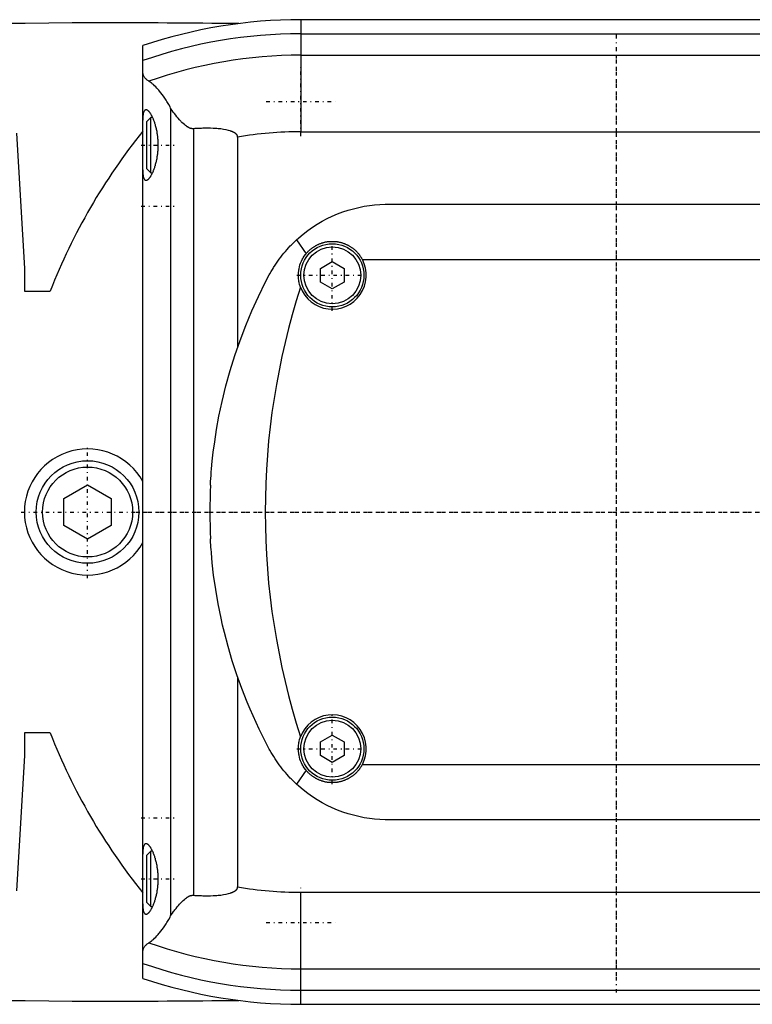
# Model space of a CAD drawing. Extents: x -502 to 174, y -90 to 90.
# Tile 2 of 6: x -276 to -183, y -62 to 62. Entities that reach past the tile are written whole.
import ezdxf

# ---------------------------------------------------------------- set-up
doc = ezdxf.new("R2010")
doc.units = 0
doc.linetypes.add('CENTER', pattern=[1.5, 0.45, -0.5, 0.05, -0.5])
doc.layers.add('AM_0', color=7, linetype='CONTINUOUS')
doc.layers.add('AM_7', color=7, linetype='CENTER')

msp = doc.modelspace()

# ---------------------------------------------------------------- linework, layer by layer
at = {"layer": 'AM_0', "color": 7, "linetype": 'CONTINUOUS'}
for p, q in [((-240, 62.39), (-240, 48.19)), ((50, 62.39), (-240, 62.39)), ((-240, 60.6), (50, 60.6)), ((-260, -59.1), (-260, 59.1)), ((-240, 57.89), (50, 57.89)), ((-256.48, 51.17), (-256.48, -51.17)), ((-259, 50), (-259.5, 49.5)), ((-258.79, 50), (-259, 50)), ((-259, 43), (-259, 50)), ((-259.5, 43.5), (-259.5, 49.5)), ((-276, 48), (-275, 30.84)), ((-260.01, 48.25), (-260, 48.25)), ((-253.58, 48.57), (-253.58, -48.57)), ((-248, 47.52), (-248, 20.89)), ((-240, 48.19), (50, 48.19)), ((-259.5, 43.5), (-259, 43)), ((-259, 43), (-258.79, 43)), ((-229, 39), (-151, 39)), ((-240.54, 34.48), (-239.33, 32.73)), ((-237.5, 30.87), (-236, 31.73)), ((-236, 31.73), (-234.5, 30.87)), ((-232.19, 32), (-147.81, 32)), ((-275, 30.84), (-275, 28)), ((-237.5, 29.13), (-237.5, 30.87)), ((-234.5, 30.87), (-234.5, 29.13)), ((-236, 28.27), (-237.5, 29.13)), ((-234.5, 29.13), (-236, 28.27)), ((-275, 28), (-271.73, 28)), ((-270, 1.73), (-267, 3.46)), ((-267, 3.46), (-264, 1.73)), ((-270, -1.73), (-270, 1.73)), ((-264, 1.73), (-264, -1.73)), ((-267, -3.46), (-270, -1.73)), ((-264, -1.73), (-267, -3.46)), ((-248, -20.89), (-248, -47.52)), ((-271.73, -28), (-275, -28)), ((-275, -28), (-275, -30.84)), ((-237.5, -29.13), (-236, -28.27)), ((-236, -28.27), (-234.5, -29.13)), ((-237.5, -30.87), (-237.5, -29.13)), ((-234.5, -29.13), (-234.5, -30.87)), ((-275, -30.84), (-276, -48)), ((-236, -31.73), (-237.5, -30.87)), ((-234.5, -30.87), (-236, -31.73)), ((-232.19, -32), (-147.81, -32)), ((-239.33, -32.73), (-240.54, -34.48)), ((-151, -39), (-229, -39)), ((-259, -43), (-259.5, -43.5)), ((-259.5, -49.5), (-259.5, -43.5)), ((-258.79, -43), (-259, -43)), ((-259, -50), (-259, -43)), ((-260, -48.25), (-260.01, -48.25)), ((-240, -62.39), (-240, -48.19)), ((-240, -48.19), (50, -48.19)), ((-259.5, -49.5), (-259, -50)), ((-259, -50), (-258.79, -50)), ((-240, -57.89), (50, -57.89)), ((-240, -60.6), (50, -60.6)), ((-240, -62.39), (50, -62.39))]:
    msp.add_line(p, q, dxfattribs=at)
for points in [[(-259.24, 54.6, 0), (-259.28, 54.63, 0), (-259.37, 54.68, 0), (-259.44, 54.73, 0), (-259.48, 54.76, 0), (-259.51, 54.79, 0), (-259.58, 54.85, 0), (-259.64, 54.91, 0), (-259.7, 54.97, 0), (-259.75, 55.03, 0), (-259.79, 55.1, 0), (-259.82, 55.13, 0), (-259.84, 55.16, 0), (-259.87, 55.23, 0), (-259.9, 55.3, 0), (-259.93, 55.37, 0), (-259.95, 55.44, 0), (-259.97, 55.51, 0), (-259.98, 55.55, 0), (-259.99, 55.58, 0), (-259.99, 55.66, 0), (-260, 55.74, 0), (-260, 55.78, 0)], [(-256.48, 51.17, 0), (-256.55, 51.33, 0), (-256.72, 51.62, 0), (-256.88, 51.91, 0), (-256.97, 52.04, 0), (-257.05, 52.18, 0), (-257.22, 52.44, 0), (-257.39, 52.68, 0), (-257.56, 52.91, 0), (-257.72, 53.13, 0), (-257.89, 53.34, 0), (-257.97, 53.44, 0), (-258.05, 53.53, 0), (-258.21, 53.71, 0), (-258.37, 53.87, 0), (-258.52, 54.02, 0), (-258.66, 54.16, 0), (-258.8, 54.28, 0), (-258.87, 54.34, 0), (-258.94, 54.39, 0), (-259.06, 54.49, 0), (-259.18, 54.57, 0), (-259.24, 54.6, 0)], [(-253.58, 48.57, 0), (-253.6, 48.57, 0), (-253.63, 48.57, 0), (-253.67, 48.57, 0), (-253.68, 48.57, 0), (-253.7, 48.57, 0), (-253.73, 48.57, 0), (-253.76, 48.57, 0), (-253.8, 48.58, 0), (-253.83, 48.58, 0), (-253.86, 48.59, 0), (-253.88, 48.59, 0), (-253.9, 48.6, 0), (-253.93, 48.61, 0), (-253.96, 48.62, 0), (-253.99, 48.63, 0), (-254.02, 48.64, 0), (-254.06, 48.65, 0), (-254.07, 48.66, 0), (-254.09, 48.66, 0), (-254.12, 48.68, 0), (-254.15, 48.69, 0), (-254.16, 48.7, 0), (-254.18, 48.71, 0), (-254.21, 48.72, 0), (-254.24, 48.74, 0), (-254.25, 48.74, 0), (-254.27, 48.75, 0), (-254.3, 48.77, 0), (-254.32, 48.79, 0), (-254.35, 48.8, 0), (-254.38, 48.82, 0), (-254.41, 48.84, 0), (-254.42, 48.85, 0), (-254.44, 48.86, 0), (-254.47, 48.88, 0), (-254.49, 48.9, 0), (-254.59, 48.97, 0), (-254.74, 49.1, 0), (-254.9, 49.23, 0), (-255.05, 49.38, 0), (-255.13, 49.46, 0), (-255.21, 49.54, 0), (-255.37, 49.71, 0), (-255.53, 49.9, 0), (-255.69, 50.09, 0), (-255.84, 50.28, 0), (-256, 50.48, 0), (-256.07, 50.58, 0), (-256.14, 50.68, 0), (-256.28, 50.88, 0), (-256.41, 51.07, 0), (-256.48, 51.17, 0)], [(-260, 48.5, 0), (-260, 48.62, 0), (-260, 48.87, 0), (-260, 49.1, 0), (-260, 49.22, 0), (-259.99, 49.33, 0), (-259.99, 49.53, 0), (-259.98, 49.73, 0), (-259.97, 49.91, 0), (-259.96, 50.08, 0), (-259.94, 50.25, 0), (-259.93, 50.32, 0), (-259.92, 50.4, 0), (-259.9, 50.53, 0), (-259.87, 50.65, 0), (-259.84, 50.75, 0), (-259.8, 50.83, 0), (-259.76, 50.9, 0), (-259.74, 50.93, 0), (-259.72, 50.95, 0), (-259.67, 50.98, 0), (-259.62, 51, 0), (-259.59, 51, 0)], [(-259.59, 51, 0), (-259.58, 51, 0), (-259.55, 51, 0), (-259.52, 50.99, 0), (-259.51, 50.98, 0), (-259.49, 50.98, 0), (-259.46, 50.96, 0), (-259.43, 50.94, 0), (-259.4, 50.92, 0), (-259.37, 50.9, 0), (-259.33, 50.87, 0), (-259.32, 50.85, 0), (-259.3, 50.83, 0), (-259.26, 50.8, 0), (-259.23, 50.75, 0), (-259.19, 50.71, 0), (-259.16, 50.66, 0), (-259.12, 50.61, 0), (-259.1, 50.58, 0), (-259.08, 50.55, 0), (-259.05, 50.49, 0), (-259.01, 50.43, 0), (-258.99, 50.4, 0), (-258.97, 50.37, 0), (-258.93, 50.3, 0), (-258.9, 50.23, 0), (-258.88, 50.19, 0), (-258.86, 50.15, 0), (-258.82, 50.08, 0), (-258.78, 50, 0), (-258.75, 49.91, 0), (-258.71, 49.83, 0), (-258.68, 49.74, 0), (-258.66, 49.7, 0), (-258.64, 49.66, 0), (-258.61, 49.57, 0), (-258.58, 49.47, 0), (-258.54, 49.38, 0), (-258.51, 49.27, 0), (-258.48, 49.17, 0), (-258.46, 49.12, 0), (-258.45, 49.07, 0), (-258.42, 48.96, 0), (-258.39, 48.84, 0), (-258.36, 48.73, 0), (-258.33, 48.61, 0), (-258.3, 48.49, 0), (-258.29, 48.43, 0), (-258.28, 48.37, 0), (-258.25, 48.25, 0), (-258.23, 48.13, 0), (-258.21, 48, 0), (-258.19, 47.87, 0), (-258.17, 47.74, 0), (-258.16, 47.68, 0), (-258.15, 47.61, 0), (-258.14, 47.48, 0), (-258.13, 47.35, 0), (-258.12, 47.22, 0), (-258.11, 47.09, 0), (-258.1, 46.96, 0), (-258.1, 46.89, 0), (-258.09, 46.83, 0), (-258.09, 46.69, 0), (-258.09, 46.56, 0), (-258.09, 46.5, 0), (-258.09, 46.44, 0), (-258.09, 46.31, 0), (-258.09, 46.17, 0), (-258.1, 46.11, 0), (-258.1, 46.04, 0), (-258.11, 45.91, 0), (-258.12, 45.78, 0), (-258.13, 45.65, 0), (-258.14, 45.52, 0), (-258.15, 45.39, 0), (-258.16, 45.32, 0), (-258.17, 45.26, 0), (-258.19, 45.13, 0), (-258.21, 45, 0), (-258.23, 44.87, 0), (-258.25, 44.75, 0), (-258.28, 44.63, 0), (-258.29, 44.57, 0), (-258.3, 44.51, 0), (-258.33, 44.39, 0), (-258.36, 44.27, 0), (-258.39, 44.16, 0), (-258.42, 44.04, 0), (-258.45, 43.93, 0), (-258.46, 43.88, 0), (-258.48, 43.83, 0), (-258.51, 43.73, 0), (-258.54, 43.62, 0), (-258.58, 43.53, 0), (-258.61, 43.43, 0), (-258.64, 43.34, 0), (-258.66, 43.3, 0), (-258.68, 43.26, 0), (-258.71, 43.17, 0), (-258.75, 43.09, 0), (-258.78, 43, 0), (-258.82, 42.92, 0), (-258.86, 42.85, 0), (-258.88, 42.81, 0), (-258.9, 42.77, 0), (-258.93, 42.7, 0), (-258.97, 42.63, 0), (-258.99, 42.6, 0), (-259.01, 42.57, 0), (-259.05, 42.51, 0), (-259.08, 42.45, 0), (-259.1, 42.42, 0), (-259.12, 42.39, 0), (-259.16, 42.34, 0), (-259.19, 42.29, 0), (-259.23, 42.25, 0), (-259.26, 42.2, 0), (-259.3, 42.17, 0), (-259.32, 42.15, 0), (-259.33, 42.13, 0), (-259.37, 42.1, 0), (-259.4, 42.08, 0), (-259.43, 42.06, 0), (-259.46, 42.04, 0), (-259.49, 42.02, 0), (-259.51, 42.02, 0), (-259.52, 42.01, 0), (-259.55, 42, 0), (-259.58, 42, 0), (-259.59, 42, 0)], [(-248, 47.52, 0), (-248, 47.53, 0), (-248, 47.54, 0), (-248, 47.55, 0), (-248, 47.55, 0), (-248, 47.56, 0), (-248, 47.57, 0), (-248, 47.57, 0), (-248, 47.58, 0), (-248.01, 47.59, 0), (-248.01, 47.6, 0), (-248.01, 47.61, 0), (-248.01, 47.61, 0), (-248.01, 47.62, 0), (-248.01, 47.63, 0), (-248.02, 47.64, 0), (-248.02, 47.65, 0), (-248.02, 47.66, 0), (-248.02, 47.66, 0), (-248.02, 47.67, 0), (-248.03, 47.67, 0), (-248.03, 47.68, 0), (-248.03, 47.69, 0), (-248.03, 47.69, 0), (-248.04, 47.7, 0), (-248.04, 47.71, 0), (-248.04, 47.71, 0), (-248.04, 47.72, 0), (-248.05, 47.73, 0), (-248.05, 47.73, 0), (-248.06, 47.74, 0), (-248.06, 47.75, 0), (-248.07, 47.76, 0), (-248.07, 47.76, 0), (-248.07, 47.77, 0), (-248.07, 47.78, 0), (-248.08, 47.78, 0), (-248.08, 47.79, 0), (-248.09, 47.8, 0), (-248.09, 47.81, 0), (-248.1, 47.81, 0), (-248.1, 47.81, 0), (-248.11, 47.82, 0), (-248.11, 47.83, 0), (-248.12, 47.83, 0), (-248.12, 47.84, 0), (-248.13, 47.85, 0), (-248.13, 47.85, 0), (-248.13, 47.86, 0), (-248.14, 47.86, 0), (-248.15, 47.87, 0), (-248.17, 47.89, 0), (-248.21, 47.93, 0), (-248.23, 47.95, 0), (-248.25, 47.97, 0), (-248.3, 48, 0), (-248.34, 48.03, 0), (-248.39, 48.06, 0), (-248.44, 48.09, 0), (-248.49, 48.11, 0), (-248.51, 48.13, 0), (-248.54, 48.14, 0), (-248.59, 48.16, 0), (-248.64, 48.19, 0), (-248.67, 48.2, 0), (-248.69, 48.21, 0), (-248.75, 48.23, 0), (-248.8, 48.25, 0), (-248.82, 48.26, 0), (-248.85, 48.27, 0), (-248.9, 48.28, 0), (-248.95, 48.3, 0), (-249.13, 48.35, 0), (-249.46, 48.43, 0), (-249.8, 48.49, 0), (-250.14, 48.54, 0), (-250.46, 48.57, 0), (-250.62, 48.58, 0), (-250.78, 48.6, 0), (-251.1, 48.62, 0), (-251.42, 48.63, 0), (-251.74, 48.63, 0), (-252.07, 48.63, 0), (-252.4, 48.63, 0), (-252.57, 48.62, 0), (-252.74, 48.62, 0), (-253.07, 48.6, 0), (-253.41, 48.58, 0), (-253.58, 48.57, 0)], [(-259.59, 42, 0), (-259.62, 42, 0), (-259.67, 42.02, 0), (-259.72, 42.05, 0), (-259.74, 42.07, 0), (-259.76, 42.1, 0), (-259.8, 42.17, 0), (-259.84, 42.25, 0), (-259.87, 42.35, 0), (-259.9, 42.47, 0), (-259.92, 42.6, 0), (-259.93, 42.68, 0), (-259.94, 42.75, 0), (-259.96, 42.92, 0), (-259.97, 43.09, 0), (-259.98, 43.27, 0), (-259.99, 43.47, 0), (-259.99, 43.67, 0), (-260, 43.78, 0), (-260, 43.9, 0), (-260, 44.13, 0), (-260, 44.38, 0), (-260, 44.5, 0)], [(-240.54, 34.48, 0), (-240.25, 34.74, 0), (-239.69, 35.22, 0), (-239.11, 35.66, 0), (-238.82, 35.88, 0), (-238.52, 36.08, 0), (-237.91, 36.48, 0), (-237.29, 36.84, 0), (-236.65, 37.18, 0), (-236, 37.49, 0), (-235.35, 37.77, 0), (-235.01, 37.9, 0), (-234.68, 38.02, 0), (-234.01, 38.25, 0), (-233.33, 38.44, 0), (-232.66, 38.6, 0), (-231.98, 38.74, 0), (-231.31, 38.84, 0), (-230.97, 38.89, 0), (-230.64, 38.92, 0), (-229.97, 38.97, 0), (-229.32, 39, 0), (-229, 39, 0)], [(-243.98, 30.04, 0), (-243.9, 30.18, 0), (-243.75, 30.46, 0), (-243.59, 30.73, 0), (-243.51, 30.86, 0), (-243.43, 31, 0), (-243.26, 31.26, 0), (-243.08, 31.52, 0), (-242.91, 31.78, 0), (-242.72, 32.03, 0), (-242.54, 32.29, 0), (-242.44, 32.41, 0), (-242.34, 32.53, 0), (-242.15, 32.78, 0), (-241.95, 33.02, 0), (-241.74, 33.25, 0), (-241.53, 33.49, 0), (-241.32, 33.71, 0), (-241.21, 33.83, 0), (-241.1, 33.94, 0), (-240.88, 34.16, 0), (-240.65, 34.38, 0), (-240.54, 34.48, 0)], [(-239.33, 32.73, 0), (-239.3, 32.75, 0), (-239.25, 32.81, 0), (-239.2, 32.87, 0), (-239.17, 32.9, 0), (-239.15, 32.93, 0), (-239.1, 32.98, 0), (-239.04, 33.04, 0), (-238.99, 33.09, 0), (-238.93, 33.14, 0), (-238.88, 33.2, 0), (-238.85, 33.22, 0), (-238.82, 33.25, 0), (-238.76, 33.3, 0), (-238.7, 33.35, 0), (-238.64, 33.39, 0), (-238.58, 33.44, 0), (-238.51, 33.49, 0), (-238.48, 33.51, 0), (-238.45, 33.53, 0), (-238.39, 33.58, 0), (-238.32, 33.62, 0), (-238.29, 33.64, 0), (-238.25, 33.66, 0), (-238.18, 33.7, 0), (-238.12, 33.74, 0), (-238.08, 33.76, 0), (-238.05, 33.78, 0), (-237.97, 33.82, 0), (-237.9, 33.86, 0), (-237.83, 33.89, 0), (-237.76, 33.92, 0), (-237.69, 33.96, 0), (-237.65, 33.97, 0), (-237.61, 33.99, 0), (-237.54, 34.02, 0), (-237.46, 34.04, 0), (-237.39, 34.07, 0), (-237.31, 34.1, 0), (-237.24, 34.12, 0), (-237.2, 34.13, 0), (-237.16, 34.14, 0), (-237.08, 34.16, 0), (-237, 34.18, 0), (-236.93, 34.2, 0), (-236.85, 34.22, 0), (-236.77, 34.23, 0), (-236.73, 34.24, 0), (-236.69, 34.24, 0), (-236.62, 34.26, 0), (-236.54, 34.27, 0), (-236.46, 34.28, 0), (-236.38, 34.28, 0), (-236.31, 34.29, 0), (-236.27, 34.29, 0), (-236.23, 34.29, 0), (-236.15, 34.3, 0), (-236.08, 34.3, 0), (-236, 34.3, 0), (-235.92, 34.3, 0), (-235.85, 34.3, 0), (-235.81, 34.3, 0), (-235.77, 34.29, 0), (-235.69, 34.29, 0), (-235.62, 34.28, 0), (-235.58, 34.28, 0), (-235.54, 34.28, 0), (-235.46, 34.27, 0), (-235.38, 34.26, 0), (-235.34, 34.25, 0), (-235.3, 34.24, 0), (-235.23, 34.23, 0), (-235.15, 34.21, 0), (-235.07, 34.2, 0), (-234.99, 34.18, 0), (-234.92, 34.16, 0), (-234.88, 34.15, 0), (-234.84, 34.14, 0), (-234.76, 34.12, 0), (-234.69, 34.09, 0), (-234.61, 34.07, 0), (-234.54, 34.04, 0), (-234.46, 34.02, 0), (-234.42, 34, 0), (-234.39, 33.99, 0), (-234.31, 33.96, 0), (-234.24, 33.92, 0), (-234.17, 33.89, 0), (-234.1, 33.86, 0), (-234.02, 33.82, 0), (-233.99, 33.8, 0), (-233.95, 33.78, 0), (-233.88, 33.74, 0), (-233.82, 33.7, 0), (-233.75, 33.66, 0), (-233.68, 33.62, 0), (-233.61, 33.58, 0), (-233.58, 33.56, 0), (-233.55, 33.53, 0), (-233.48, 33.49, 0), (-233.42, 33.44, 0), (-233.36, 33.39, 0), (-233.3, 33.34, 0), (-233.24, 33.3, 0), (-233.21, 33.27, 0), (-233.18, 33.25, 0), (-233.12, 33.19, 0), (-233.06, 33.14, 0), (-233.04, 33.12, 0), (-233.01, 33.09, 0), (-232.96, 33.04, 0), (-232.9, 32.98, 0), (-232.88, 32.96, 0), (-232.85, 32.93, 0), (-232.8, 32.87, 0), (-232.75, 32.81, 0), (-232.7, 32.75, 0), (-232.65, 32.69, 0), (-232.6, 32.63, 0), (-232.58, 32.6, 0), (-232.55, 32.57, 0), (-232.51, 32.51, 0), (-232.46, 32.44, 0), (-232.42, 32.38, 0), (-232.37, 32.31, 0), (-232.33, 32.24, 0), (-232.31, 32.21, 0), (-232.29, 32.17, 0), (-232.25, 32.11, 0), (-232.21, 32.04, 0), (-232.19, 32, 0)], [(-240.03, 28.49, 0), (-240.07, 28.61, 0), (-240.14, 28.85, 0), (-240.2, 29.09, 0), (-240.23, 29.21, 0), (-240.25, 29.34, 0), (-240.28, 29.58, 0), (-240.3, 29.83, 0), (-240.3, 30.08, 0), (-240.29, 30.33, 0), (-240.26, 30.58, 0), (-240.24, 30.7, 0), (-240.22, 30.82, 0), (-240.17, 31.07, 0), (-240.1, 31.31, 0), (-240.01, 31.54, 0), (-239.92, 31.77, 0), (-239.81, 32, 0), (-239.75, 32.11, 0), (-239.69, 32.21, 0), (-239.55, 32.42, 0), (-239.4, 32.63, 0), (-239.33, 32.73, 0)], [(-251.44, 3.41, 0), (-251.44, 3.41, 0), (-251.44, 3.41, 0), (-251.44, 3.41, 0), (-251.44, 3.41, 0), (-251.44, 3.41, 0), (-251.44, 3.41, 0), (-251.44, 3.41, 0), (-251.44, 3.41, 0), (-251.44, 3.41, 0), (-251.44, 3.42, 0), (-251.44, 3.42, 0), (-251.44, 3.42, 0), (-251.44, 3.42, 0), (-251.44, 3.42, 0), (-251.44, 3.42, 0), (-251.44, 3.42, 0), (-251.44, 3.42, 0), (-251.44, 3.42, 0), (-251.44, 3.42, 0), (-251.44, 3.42, 0), (-251.44, 3.42, 0), (-251.44, 3.42, 0), (-251.44, 3.42, 0), (-251.44, 3.42, 0), (-251.44, 3.42, 0), (-251.44, 3.42, 0), (-251.44, 3.42, 0), (-251.44, 3.42, 0), (-251.44, 3.42, 0), (-251.44, 3.42, 0), (-251.44, 3.42, 0), (-251.44, 3.42, 0), (-251.44, 3.42, 0), (-251.44, 3.42, 0), (-251.44, 3.43, 0), (-251.44, 3.43, 0), (-251.44, 3.43, 0), (-251.44, 3.43, 0), (-251.44, 3.44, 0), (-251.44, 3.45, 0), (-251.44, 3.45, 0), (-251.44, 3.46, 0), (-251.44, 3.46, 0), (-251.44, 3.47, 0), (-251.44, 3.48, 0), (-251.44, 3.49, 0), (-251.44, 3.5, 0), (-251.44, 3.5, 0), (-251.44, 3.51, 0), (-251.44, 3.52, 0), (-251.44, 3.53, 0), (-251.44, 3.53, 0), (-251.43, 3.54, 0), (-251.43, 3.55, 0), (-251.43, 3.56, 0), (-251.43, 3.56, 0), (-251.43, 3.57, 0), (-251.43, 3.58, 0), (-251.43, 3.59, 0), (-251.43, 3.63, 0), (-251.43, 3.7, 0), (-251.42, 3.77, 0), (-251.42, 3.85, 0), (-251.41, 3.94, 0), (-251.41, 3.98, 0), (-251.41, 4.03, 0), (-251.4, 4.12, 0), (-251.39, 4.23, 0), (-251.36, 4.63, 0), (-251.33, 5.03, 0), (-251.3, 5.47, 0), (-251.21, 6.44, 0), (-251.08, 7.57, 0), (-250.9, 8.91, 0), (-250.67, 10.45, 0), (-250.36, 12.16, 0), (-250.17, 13.07, 0), (-249.97, 14.02, 0), (-249.49, 15.98, 0), (-248.95, 17.92, 0), (-248.35, 19.84, 0), (-247.69, 21.74, 0), (-246.97, 23.63, 0), (-246.59, 24.56, 0), (-246.19, 25.49, 0), (-245.35, 27.33, 0), (-244.45, 29.15, 0), (-243.98, 30.04, 0)], [(-243.98, -30.04, 0), (-244.41, -29.21, 0), (-245.25, -27.54, 0), (-246.04, -25.84, 0), (-246.41, -24.98, 0), (-246.78, -24.12, 0), (-247.46, -22.38, 0), (-248.09, -20.62, 0), (-248.67, -18.85, 0), (-249.2, -17.06, 0), (-249.67, -15.26, 0), (-249.89, -14.36, 0), (-250.09, -13.45, 0), (-250.46, -11.63, 0), (-250.77, -9.81, 0), (-251.03, -8.01, 0), (-251.21, -6.45, 0), (-251.32, -5.17, 0), (-251.36, -4.67, 0), (-251.37, -4.59, 0), (-251.38, -4.45, 0), (-251.39, -4.32, 0), (-251.39, -4.26, 0), (-251.39, -4.2, 0), (-251.4, -4.09, 0), (-251.41, -3.99, 0), (-251.41, -3.9, 0), (-251.42, -3.82, 0), (-251.42, -3.75, 0), (-251.42, -3.72, 0), (-251.43, -3.68, 0), (-251.43, -3.63, 0), (-251.43, -3.58, 0), (-251.43, -3.55, 0), (-251.43, -3.54, 0), (-251.43, -3.54, 0), (-251.44, -3.53, 0), (-251.44, -3.53, 0), (-251.44, -3.52, 0), (-251.44, -3.52, 0), (-251.44, -3.51, 0), (-251.44, -3.51, 0), (-251.44, -3.5, 0), (-251.44, -3.5, 0), (-251.44, -3.49, 0), (-251.44, -3.49, 0), (-251.44, -3.48, 0), (-251.44, -3.48, 0), (-251.44, -3.47, 0), (-251.44, -3.47, 0), (-251.44, -3.47, 0), (-251.44, -3.47, 0), (-251.44, -3.46, 0), (-251.44, -3.46, 0), (-251.44, -3.45, 0), (-251.44, -3.45, 0), (-251.44, -3.45, 0), (-251.44, -3.45, 0), (-251.44, -3.44, 0), (-251.44, -3.44, 0), (-251.44, -3.44, 0), (-251.44, -3.44, 0), (-251.44, -3.43, 0), (-251.44, -3.43, 0), (-251.44, -3.43, 0), (-251.44, -3.43, 0), (-251.44, -3.42, 0), (-251.44, -3.42, 0), (-251.44, -3.42, 0), (-251.44, -3.42, 0), (-251.44, -3.42, 0), (-251.44, -3.42, 0), (-251.44, -3.42, 0), (-251.44, -3.42, 0), (-251.44, -3.41, 0), (-251.44, -3.41, 0), (-251.44, -3.41, 0)], [(-239.33, -32.73, 0), (-239.4, -32.63, 0), (-239.55, -32.43, 0), (-239.69, -32.21, 0), (-239.75, -32.11, 0), (-239.81, -32, 0), (-239.92, -31.77, 0), (-240.01, -31.54, 0), (-240.1, -31.31, 0), (-240.17, -31.07, 0), (-240.22, -30.82, 0), (-240.24, -30.7, 0), (-240.26, -30.58, 0), (-240.29, -30.33, 0), (-240.3, -30.08, 0), (-240.3, -29.83, 0), (-240.28, -29.58, 0), (-240.25, -29.34, 0), (-240.23, -29.21, 0), (-240.2, -29.09, 0), (-240.14, -28.85, 0), (-240.07, -28.61, 0), (-240.03, -28.49, 0)], [(-240.54, -34.48, 0), (-240.65, -34.38, 0), (-240.88, -34.16, 0), (-241.1, -33.94, 0), (-241.21, -33.83, 0), (-241.32, -33.71, 0), (-241.53, -33.49, 0), (-241.74, -33.25, 0), (-241.95, -33.02, 0), (-242.15, -32.78, 0), (-242.34, -32.53, 0), (-242.44, -32.41, 0), (-242.53, -32.29, 0), (-242.72, -32.04, 0), (-242.9, -31.78, 0), (-243.08, -31.52, 0), (-243.26, -31.26, 0), (-243.42, -31, 0), (-243.51, -30.86, 0), (-243.59, -30.73, 0), (-243.75, -30.46, 0), (-243.9, -30.18, 0), (-243.98, -30.04, 0)], [(-232.19, -32, 0), (-232.21, -32.04, 0), (-232.25, -32.11, 0), (-232.29, -32.17, 0), (-232.31, -32.21, 0), (-232.33, -32.24, 0), (-232.37, -32.31, 0), (-232.42, -32.38, 0), (-232.46, -32.44, 0), (-232.51, -32.51, 0), (-232.55, -32.57, 0), (-232.58, -32.6, 0), (-232.6, -32.63, 0), (-232.65, -32.69, 0), (-232.7, -32.75, 0), (-232.75, -32.81, 0), (-232.8, -32.87, 0), (-232.85, -32.93, 0), (-232.88, -32.96, 0), (-232.9, -32.98, 0), (-232.96, -33.04, 0), (-233.01, -33.09, 0), (-233.04, -33.12, 0), (-233.06, -33.14, 0), (-233.12, -33.19, 0), (-233.18, -33.25, 0), (-233.21, -33.27, 0), (-233.24, -33.3, 0), (-233.3, -33.34, 0), (-233.36, -33.39, 0), (-233.42, -33.44, 0), (-233.48, -33.49, 0), (-233.55, -33.53, 0), (-233.58, -33.56, 0), (-233.61, -33.58, 0), (-233.68, -33.62, 0), (-233.75, -33.66, 0), (-233.82, -33.7, 0), (-233.88, -33.74, 0), (-233.95, -33.78, 0), (-233.99, -33.8, 0), (-234.02, -33.82, 0), (-234.1, -33.86, 0), (-234.17, -33.89, 0), (-234.24, -33.92, 0), (-234.31, -33.96, 0), (-234.39, -33.99, 0), (-234.42, -34, 0), (-234.46, -34.02, 0), (-234.54, -34.04, 0), (-234.61, -34.07, 0), (-234.69, -34.09, 0), (-234.76, -34.12, 0), (-234.84, -34.14, 0), (-234.88, -34.15, 0), (-234.92, -34.16, 0), (-234.99, -34.18, 0), (-235.07, -34.2, 0), (-235.15, -34.21, 0), (-235.23, -34.23, 0), (-235.3, -34.24, 0), (-235.34, -34.25, 0), (-235.38, -34.26, 0), (-235.46, -34.27, 0), (-235.54, -34.28, 0), (-235.58, -34.28, 0), (-235.62, -34.28, 0), (-235.69, -34.29, 0), (-235.77, -34.29, 0), (-235.81, -34.3, 0), (-235.85, -34.3, 0), (-235.92, -34.3, 0), (-236, -34.3, 0), (-236.08, -34.3, 0), (-236.15, -34.3, 0), (-236.23, -34.29, 0), (-236.27, -34.29, 0), (-236.31, -34.29, 0), (-236.38, -34.28, 0), (-236.46, -34.28, 0), (-236.54, -34.27, 0), (-236.62, -34.26, 0), (-236.69, -34.24, 0), (-236.73, -34.24, 0), (-236.77, -34.23, 0), (-236.85, -34.22, 0), (-236.93, -34.2, 0), (-237, -34.18, 0), (-237.08, -34.16, 0), (-237.16, -34.14, 0), (-237.2, -34.13, 0), (-237.24, -34.12, 0), (-237.31, -34.1, 0), (-237.39, -34.07, 0), (-237.46, -34.04, 0), (-237.54, -34.02, 0), (-237.61, -33.99, 0), (-237.65, -33.97, 0), (-237.69, -33.96, 0), (-237.76, -33.92, 0), (-237.83, -33.89, 0), (-237.9, -33.86, 0), (-237.97, -33.82, 0), (-238.05, -33.78, 0), (-238.08, -33.76, 0), (-238.12, -33.74, 0), (-238.18, -33.7, 0), (-238.25, -33.66, 0), (-238.29, -33.64, 0), (-238.32, -33.62, 0), (-238.39, -33.58, 0), (-238.45, -33.53, 0), (-238.48, -33.51, 0), (-238.51, -33.49, 0), (-238.58, -33.44, 0), (-238.64, -33.39, 0), (-238.7, -33.35, 0), (-238.76, -33.3, 0), (-238.82, -33.25, 0), (-238.85, -33.22, 0), (-238.88, -33.2, 0), (-238.93, -33.14, 0), (-238.99, -33.09, 0), (-239.04, -33.04, 0), (-239.1, -32.98, 0), (-239.15, -32.93, 0), (-239.17, -32.9, 0), (-239.2, -32.87, 0), (-239.25, -32.81, 0), (-239.3, -32.75, 0), (-239.33, -32.73, 0)], [(-229, -39, 0), (-229.32, -39, 0), (-229.97, -38.97, 0), (-230.64, -38.92, 0), (-230.97, -38.89, 0), (-231.31, -38.84, 0), (-231.98, -38.74, 0), (-232.66, -38.6, 0), (-233.33, -38.44, 0), (-234.01, -38.25, 0), (-234.68, -38.02, 0), (-235.01, -37.9, 0), (-235.35, -37.77, 0), (-236, -37.49, 0), (-236.65, -37.18, 0), (-237.29, -36.84, 0), (-237.91, -36.48, 0), (-238.52, -36.08, 0), (-238.82, -35.88, 0), (-239.11, -35.66, 0), (-239.69, -35.22, 0), (-240.25, -34.74, 0), (-240.54, -34.48, 0)], [(-260, -44.5, 0), (-260, -44.38, 0), (-260, -44.13, 0), (-260, -43.9, 0), (-260, -43.78, 0), (-259.99, -43.67, 0), (-259.99, -43.47, 0), (-259.98, -43.27, 0), (-259.97, -43.09, 0), (-259.96, -42.92, 0), (-259.94, -42.75, 0), (-259.93, -42.68, 0), (-259.92, -42.6, 0), (-259.9, -42.47, 0), (-259.87, -42.35, 0), (-259.84, -42.25, 0), (-259.8, -42.17, 0), (-259.76, -42.1, 0), (-259.74, -42.07, 0), (-259.72, -42.05, 0), (-259.67, -42.02, 0), (-259.62, -42, 0), (-259.59, -42, 0)], [(-259.59, -42, 0), (-259.58, -42, 0), (-259.55, -42, 0), (-259.52, -42.01, 0), (-259.51, -42.02, 0), (-259.49, -42.02, 0), (-259.46, -42.04, 0), (-259.43, -42.06, 0), (-259.4, -42.08, 0), (-259.37, -42.1, 0), (-259.33, -42.13, 0), (-259.32, -42.15, 0), (-259.3, -42.17, 0), (-259.26, -42.2, 0), (-259.23, -42.25, 0), (-259.19, -42.29, 0), (-259.16, -42.34, 0), (-259.12, -42.39, 0), (-259.1, -42.42, 0), (-259.08, -42.45, 0), (-259.05, -42.51, 0), (-259.01, -42.57, 0), (-258.99, -42.6, 0), (-258.97, -42.63, 0), (-258.93, -42.7, 0), (-258.9, -42.77, 0), (-258.88, -42.81, 0), (-258.86, -42.85, 0), (-258.82, -42.92, 0), (-258.78, -43, 0), (-258.75, -43.09, 0), (-258.71, -43.17, 0), (-258.68, -43.26, 0), (-258.66, -43.3, 0), (-258.64, -43.34, 0), (-258.61, -43.43, 0), (-258.58, -43.53, 0), (-258.54, -43.62, 0), (-258.51, -43.73, 0), (-258.48, -43.83, 0), (-258.46, -43.88, 0), (-258.45, -43.93, 0), (-258.42, -44.04, 0), (-258.39, -44.16, 0), (-258.36, -44.27, 0), (-258.33, -44.39, 0), (-258.3, -44.51, 0), (-258.29, -44.57, 0), (-258.28, -44.63, 0), (-258.25, -44.75, 0), (-258.23, -44.87, 0), (-258.21, -45, 0), (-258.19, -45.13, 0), (-258.17, -45.26, 0), (-258.16, -45.32, 0), (-258.15, -45.39, 0), (-258.14, -45.52, 0), (-258.13, -45.65, 0), (-258.12, -45.78, 0), (-258.11, -45.91, 0), (-258.1, -46.04, 0), (-258.1, -46.11, 0), (-258.09, -46.17, 0), (-258.09, -46.31, 0), (-258.09, -46.44, 0), (-258.09, -46.5, 0), (-258.09, -46.56, 0), (-258.09, -46.69, 0), (-258.09, -46.83, 0), (-258.1, -46.89, 0), (-258.1, -46.96, 0), (-258.11, -47.09, 0), (-258.12, -47.22, 0), (-258.13, -47.35, 0), (-258.14, -47.48, 0), (-258.15, -47.61, 0), (-258.16, -47.68, 0), (-258.17, -47.74, 0), (-258.19, -47.87, 0), (-258.21, -48, 0), (-258.23, -48.13, 0), (-258.25, -48.25, 0), (-258.28, -48.37, 0), (-258.29, -48.43, 0), (-258.3, -48.49, 0), (-258.33, -48.61, 0), (-258.36, -48.73, 0), (-258.39, -48.84, 0), (-258.42, -48.96, 0), (-258.45, -49.07, 0), (-258.46, -49.12, 0), (-258.48, -49.17, 0), (-258.51, -49.27, 0), (-258.54, -49.38, 0), (-258.58, -49.47, 0), (-258.61, -49.57, 0), (-258.64, -49.66, 0), (-258.66, -49.7, 0), (-258.68, -49.74, 0), (-258.71, -49.83, 0), (-258.75, -49.91, 0), (-258.78, -50, 0), (-258.82, -50.08, 0), (-258.86, -50.15, 0), (-258.88, -50.19, 0), (-258.9, -50.23, 0), (-258.93, -50.3, 0), (-258.97, -50.37, 0), (-258.99, -50.4, 0), (-259.01, -50.43, 0), (-259.05, -50.49, 0), (-259.08, -50.55, 0), (-259.1, -50.58, 0), (-259.12, -50.61, 0), (-259.16, -50.66, 0), (-259.19, -50.71, 0), (-259.23, -50.75, 0), (-259.26, -50.8, 0), (-259.3, -50.83, 0), (-259.32, -50.85, 0), (-259.33, -50.87, 0), (-259.37, -50.9, 0), (-259.4, -50.92, 0), (-259.43, -50.94, 0), (-259.46, -50.96, 0), (-259.49, -50.98, 0), (-259.51, -50.98, 0), (-259.52, -50.99, 0), (-259.55, -51, 0), (-259.58, -51, 0), (-259.59, -51, 0)], [(-259.59, -51, 0), (-259.62, -51, 0), (-259.67, -50.98, 0), (-259.72, -50.95, 0), (-259.74, -50.93, 0), (-259.76, -50.9, 0), (-259.8, -50.83, 0), (-259.84, -50.75, 0), (-259.87, -50.65, 0), (-259.9, -50.53, 0), (-259.92, -50.4, 0), (-259.93, -50.32, 0), (-259.94, -50.25, 0), (-259.96, -50.08, 0), (-259.97, -49.91, 0), (-259.98, -49.73, 0), (-259.99, -49.53, 0), (-259.99, -49.33, 0), (-260, -49.22, 0), (-260, -49.1, 0), (-260, -48.87, 0), (-260, -48.62, 0), (-260, -48.5, 0)], [(-256.48, -51.17, 0), (-256.4, -51.06, 0), (-256.26, -50.84, 0), (-256.11, -50.63, 0), (-256.03, -50.53, 0), (-255.95, -50.43, 0), (-255.8, -50.23, 0), (-255.65, -50.04, 0), (-255.49, -49.85, 0), (-255.34, -49.68, 0), (-255.19, -49.52, 0), (-255.11, -49.44, 0), (-255.03, -49.36, 0), (-254.88, -49.22, 0), (-254.74, -49.09, 0), (-254.58, -48.96, 0), (-254.49, -48.89, 0), (-254.46, -48.88, 0), (-254.43, -48.86, 0), (-254.42, -48.85, 0), (-254.41, -48.84, 0), (-254.38, -48.82, 0), (-254.35, -48.8, 0), (-254.32, -48.78, 0), (-254.29, -48.77, 0), (-254.26, -48.75, 0), (-254.25, -48.74, 0), (-254.24, -48.73, 0), (-254.21, -48.72, 0), (-254.18, -48.7, 0), (-254.16, -48.7, 0), (-254.15, -48.69, 0), (-254.12, -48.68, 0), (-254.08, -48.66, 0), (-254.07, -48.66, 0), (-254.05, -48.65, 0), (-254.02, -48.64, 0), (-253.99, -48.63, 0), (-253.96, -48.62, 0), (-253.93, -48.61, 0), (-253.9, -48.6, 0), (-253.88, -48.59, 0), (-253.86, -48.59, 0), (-253.83, -48.58, 0), (-253.8, -48.58, 0), (-253.76, -48.57, 0), (-253.73, -48.57, 0), (-253.7, -48.57, 0), (-253.68, -48.57, 0), (-253.66, -48.57, 0), (-253.63, -48.57, 0), (-253.6, -48.57, 0), (-253.58, -48.57, 0)], [(-253.58, -48.57, 0), (-253.41, -48.58, 0), (-253.07, -48.6, 0), (-252.74, -48.62, 0), (-252.57, -48.62, 0), (-252.4, -48.63, 0), (-252.07, -48.63, 0), (-251.74, -48.63, 0), (-251.42, -48.63, 0), (-251.1, -48.62, 0), (-250.78, -48.6, 0), (-250.62, -48.58, 0), (-250.46, -48.57, 0), (-250.14, -48.54, 0), (-249.8, -48.49, 0), (-249.46, -48.43, 0), (-249.13, -48.35, 0), (-248.95, -48.3, 0), (-248.9, -48.28, 0), (-248.85, -48.27, 0), (-248.82, -48.26, 0), (-248.8, -48.25, 0), (-248.75, -48.23, 0), (-248.69, -48.21, 0), (-248.67, -48.2, 0), (-248.64, -48.19, 0), (-248.59, -48.16, 0), (-248.54, -48.14, 0), (-248.51, -48.13, 0), (-248.49, -48.11, 0), (-248.44, -48.09, 0), (-248.39, -48.06, 0), (-248.34, -48.03, 0), (-248.3, -48, 0), (-248.25, -47.97, 0), (-248.23, -47.95, 0), (-248.21, -47.93, 0), (-248.19, -47.91, 0), (-248.18, -47.9, 0), (-248.17, -47.9, 0), (-248.17, -47.89, 0), (-248.17, -47.89, 0), (-248.16, -47.88, 0), (-248.15, -47.88, 0), (-248.15, -47.87, 0), (-248.14, -47.86, 0), (-248.13, -47.86, 0), (-248.13, -47.85, 0), (-248.13, -47.85, 0), (-248.12, -47.84, 0), (-248.12, -47.83, 0), (-248.11, -47.83, 0), (-248.11, -47.82, 0), (-248.1, -47.81, 0), (-248.1, -47.81, 0), (-248.09, -47.81, 0), (-248.09, -47.8, 0), (-248.08, -47.79, 0), (-248.08, -47.78, 0), (-248.07, -47.78, 0), (-248.07, -47.77, 0), (-248.07, -47.76, 0), (-248.07, -47.76, 0), (-248.06, -47.75, 0), (-248.06, -47.74, 0), (-248.05, -47.73, 0), (-248.05, -47.73, 0), (-248.04, -47.72, 0), (-248.04, -47.71, 0), (-248.04, -47.71, 0), (-248.04, -47.7, 0), (-248.03, -47.69, 0), (-248.03, -47.69, 0), (-248.03, -47.68, 0), (-248.03, -47.67, 0), (-248.02, -47.67, 0), (-248.02, -47.66, 0), (-248.02, -47.66, 0), (-248.02, -47.65, 0), (-248.02, -47.64, 0), (-248.01, -47.63, 0), (-248.01, -47.62, 0), (-248.01, -47.61, 0), (-248.01, -47.61, 0), (-248.01, -47.6, 0), (-248.01, -47.59, 0), (-248, -47.58, 0), (-248, -47.57, 0), (-248, -47.57, 0), (-248, -47.56, 0), (-248, -47.55, 0), (-248, -47.55, 0), (-248, -47.54, 0), (-248, -47.53, 0), (-248, -47.52, 0)], [(-259.24, -54.6, 0), (-259.18, -54.57, 0), (-259.06, -54.49, 0), (-258.94, -54.39, 0), (-258.87, -54.34, 0), (-258.8, -54.28, 0), (-258.66, -54.16, 0), (-258.52, -54.02, 0), (-258.37, -53.87, 0), (-258.21, -53.71, 0), (-258.05, -53.53, 0), (-257.97, -53.43, 0), (-257.89, -53.34, 0), (-257.72, -53.13, 0), (-257.56, -52.91, 0), (-257.39, -52.68, 0), (-257.22, -52.44, 0), (-257.05, -52.18, 0), (-256.97, -52.04, 0), (-256.88, -51.91, 0), (-256.72, -51.62, 0), (-256.55, -51.33, 0), (-256.48, -51.17, 0)], [(-260, -55.78, 0), (-260, -55.74, 0), (-259.99, -55.66, 0), (-259.99, -55.58, 0), (-259.98, -55.55, 0), (-259.97, -55.51, 0), (-259.95, -55.44, 0), (-259.93, -55.37, 0), (-259.9, -55.3, 0), (-259.87, -55.23, 0), (-259.84, -55.16, 0), (-259.82, -55.13, 0), (-259.79, -55.1, 0), (-259.75, -55.03, 0), (-259.7, -54.97, 0), (-259.64, -54.91, 0), (-259.58, -54.85, 0), (-259.51, -54.79, 0), (-259.48, -54.76, 0), (-259.44, -54.73, 0), (-259.37, -54.68, 0), (-259.28, -54.63, 0), (-259.24, -54.6, 0)]]:
    msp.add_polyline3d(points, dxfattribs=at)
for centre, radius in [((-236, 30), 4), ((-236, 30), 3.6), ((-267, 0), 6.5), ((-267, 0), 5.7), ((-236, -30), 4), ((-236, -30), 3.6)]:
    msp.add_circle(centre, radius, dxfattribs=at)
for centre, radius, start, end in [((-252.42, -1937.95), 2000, 90.38915, 95.81789), ((-271.93, -2437.99), 2500, 89.44825, 89.86403), ((-240, 0), 62.39, 90, 108.6977), ((-240, 0), 60.6, 90, 109.2721), ((-240, 0), 57.89, 90, 109.4116), ((-200, 0), 77, 141.1986, 158.6763), ((-240, 0), 48.19, 90, 99.5555), ((-236, 30), 4.3, 200.5076, 27.7177), ((-151.5, 0), 93, 162.1586, 197.8414), ((-267, 0), 8, 28.955, 331.045), ((-151.5, 0), 100, 178.0435, 181.9565), ((-236, -30), 4.3, 332.2823, 159.4924), ((-200, 0), 77, 201.3237, 218.8014), ((-240, 0), 48.19, 260.4445, 270), ((-252.42, 1937.95), 2000, 264.18211, 269.61085), ((-240, 0), 57.89, 250.5884, 270), ((-240, 0), 60.6, 250.7279, 270), ((-240, 0), 62.39, 251.3023, 270), ((-271.93, 2437.99), 2500, 270.13597, 270.55175)]:
    msp.add_arc(centre, radius, start, end, dxfattribs=at)
at = {"layer": 'AM_7', "color": 4, "linetype": 'CENTER'}
for p, q in [((-200, -60.9), (-200, 60.9)), ((-200, -58.8), (-200, 58.8)), ((-240, 47.64), (-240, 56.36)), ((-244.36, 52), (-235.64, 52)), ((-260.2, 46.5), (-255.8, 46.5)), ((-260.2, 38.75), (-255.8, 38.75)), ((-236, 25.49), (-236, 34.51)), ((-240.51, 30), (-231.49, 30)), ((-267, -8.4), (-267, 8.4)), ((-260.9, 0), (-139.1, 0)), ((-275.4, 0), (-97.53, 0)), ((-236, -34.51), (-236, -25.49)), ((-240.51, -30), (-231.49, -30)), ((-260.2, -38.75), (-255.8, -38.75)), ((-260.2, -46.5), (-255.8, -46.5)), ((-240, -56.36), (-240, -47.64)), ((-244.36, -52), (-235.64, -52))]:
    msp.add_line(p, q, dxfattribs=at)

doc.saveas('drawing.dxf')
